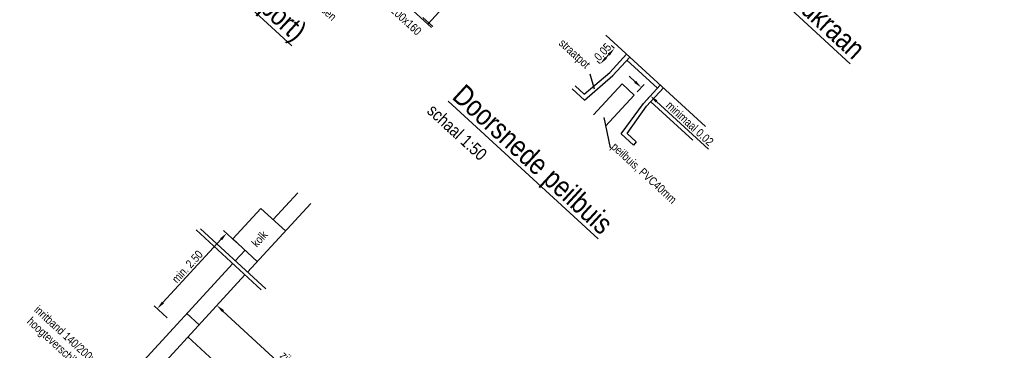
# Model space of a CAD drawing. Header units: metres. Extents: x 111546 to 149831, y 498798 to 507863.
# Tile 110 of 256: x 113044 to 113055.86, y 500875.57 to 500879.55. Entities that reach past the tile are written whole.
import ezdxf

# ---------------------------------------------------------------- set-up
doc = ezdxf.new("R2010")
doc.units = ezdxf.units.M
doc.linetypes.add('DASHDOT', pattern=[25.4, 12.7, -6.35, 0, -6.35])
for name, color, linetype in [('0-aanduiding', 3, 'Continuous'), ('0-grenslijn', 3, 'DASHDOT'), ('0-maatvoering', 3, 'Continuous'), ('3-detail', 3, 'Continuous'), ('3-kolk', 4, 'Continuous'), ('3-opsluiting', 2, 'Continuous'), ('3-steen', 3, 'Continuous')]:
    doc.layers.add(name, color=color, linetype=linetype)
doc.layers.add('0-hulplijn', color=6, linetype='Continuous', plot=False)
doc.styles.add('Stempel', font='arial.ttf')
doc.styles.add('Zaanstad', font='ARIALN.TTF')
doc.dimstyles.new('1-50', dxfattribs={"dimtxt": 0.1, "dimasz": 0.1, "dimexe": 0.05, "dimexo": 0.05, "dimgap": 0.025, "dimtad": 1, "dimzin": 0, "dimdsep": 46, "dimtxsty": 'Zaanstad', "dimcen": 0, "dimclrd": 256, "dimclre": 256, "dimclrt": 256, "dimadec": 0, "dimazin": 0, "dimtfac": 1, "dimtofl": 0, "dimtmove": 0, "dimatfit": 3, "dimfxl": 1, "dimtfill": 1, "dimtolj": 1, "dimtzin": 0, "dimlwd": -1, "dimlwe": -1, "dimarcsym": 0})

# ---------------------------------------------------------------- blocks, each defined once
blk = doc.blocks.new('*D608')
at = {"layer": '3-steen', "transparency": 16777216}
for p, q in [((113051.41, 500878.806), (113051.337, 500878.874)), ((113051.434, 500878.684), (113051.518, 500878.775)), ((113051.544, 500878.582), (113051.628, 500878.674)), ((113051.668, 500878.569), (113052.294, 500877.994))]:
    blk.add_line(p, q, dxfattribs=at)
for points in [[(113051.422, 500878.818), (113051.399, 500878.794), (113051.484, 500878.738)], [(113051.679, 500878.582), (113051.657, 500878.557), (113051.595, 500878.637)]]:
    blk.add_solid(points, dxfattribs=at)
at = {"layer": 'Defpoints', "color": 0, "transparency": 16777216}
for p in [(113051.4, 500878.647), (113051.51, 500878.545), (113051.595, 500878.637)]:
    blk.add_point(p, dxfattribs=at)
at = {"layer": '3-steen', "transparency": 16777216, "insert": (113052.069, 500878.304), "char_height": 0.1, "attachment_point": 5, "rotation": 317.4144, "style": 'Zaanstad', "bg_fill": 3, "box_fill_scale": 1.1, "bg_fill_color": 9, "bg_fill_true_color": 13158600, "bg_fill_transparency": 0}
blk.add_mtext('\\A1;minimaal 0.02', dxfattribs=at)
blk = doc.blocks.new('*D609')
at = {"layer": '3-steen', "transparency": 16777216}
for p, q in [((113051.059, 500879.096), (113051.093, 500879.133)), ((113051.157, 500879.21), (113051.124, 500879.24)), ((113050.988, 500879.026), (113050.955, 500879.056))]:
    blk.add_line(p, q, dxfattribs=at)
for points in [[(113051.081, 500879.144), (113051.105, 500879.121), (113051.161, 500879.206)], [(113051.047, 500879.107), (113051.072, 500879.085), (113050.992, 500879.022)]]:
    blk.add_solid(points, dxfattribs=at)
at = {"layer": '3-steen', "transparency": 16777216, "insert": (113051.02, 500879.166), "char_height": 0.1, "attachment_point": 5, "rotation": 47.4144, "style": 'Zaanstad', "bg_fill": 3, "box_fill_scale": 1.1, "bg_fill_color": 9, "bg_fill_true_color": 13158600, "bg_fill_transparency": 0}
blk.add_mtext('\\A1;0.05', dxfattribs=at)
at = {"layer": 'Defpoints', "color": 0, "transparency": 16777216}
for p in [(113051.161, 500879.206), (113051.194, 500879.176), (113051.025, 500878.992)]:
    blk.add_point(p, dxfattribs=at)
blk = doc.blocks.new('*D662')
at = {"layer": '0-maatvoering', "transparency": 16777216}
blk.add_line((113046.448, 500876.046), (113047.967, 500874.65), dxfattribs=at)
for points in [[(113046.46, 500876.058), (113046.437, 500876.034), (113046.375, 500876.114)], [(113047.978, 500874.662), (113047.956, 500874.638), (113048.041, 500874.582)]]:
    blk.add_solid(points, dxfattribs=at)
at = {"layer": 'Defpoints', "color": 0, "transparency": 16777216}
for p in [(113046.375, 500876.114), (113048.041, 500874.582), (113048.041, 500874.582)]:
    blk.add_point(p, dxfattribs=at)
at = {"layer": '0-maatvoering', "transparency": 16777216, "insert": (113047.268, 500875.414), "char_height": 0.1, "attachment_point": 5, "rotation": 317.4144, "style": 'Zaanstad', "bg_fill": 3, "box_fill_scale": 1.1, "bg_fill_color": 9, "bg_fill_true_color": 13158600, "bg_fill_transparency": 0}
blk.add_mtext('\\A1;zijweg', dxfattribs=at)
blk = doc.blocks.new('*D663')
at = {"layer": '0-maatvoering', "transparency": 16777216}
for p, q in [((113046.612, 500876.873), (113046.456, 500877.017)), ((113045.725, 500876.148), (113046.425, 500876.91)), ((113045.777, 500875.964), (113045.62, 500876.108))]:
    blk.add_line(p, q, dxfattribs=at)
for points in [[(113046.413, 500876.921), (113046.437, 500876.898), (113046.493, 500876.983)], [(113045.713, 500876.159), (113045.737, 500876.137), (113045.657, 500876.074)]]:
    blk.add_solid(points, dxfattribs=at)
at = {"layer": 'Defpoints', "color": 0, "transparency": 16777216}
for p in [(113046.493, 500876.983), (113046.649, 500876.839), (113045.814, 500875.93)]:
    blk.add_point(p, dxfattribs=at)
at = {"layer": '0-maatvoering', "transparency": 16777216, "insert": (113046.019, 500876.58), "char_height": 0.1, "attachment_point": 5, "rotation": 47.4144, "style": 'Zaanstad', "bg_fill": 3, "box_fill_scale": 1.1, "bg_fill_color": 9, "bg_fill_true_color": 13158600, "bg_fill_transparency": 0}
blk.add_mtext('\\A1;min. 2.50', dxfattribs=at)

msp = doc.modelspace()

# ---------------------------------------------------------------- linework, layer by layer
at = {"layer": '0-aanduiding'}
for p, q in [((113050.8642, 500878.9032), (113050.919, 500878.723)), ((113051.1144, 500878.0116), (113051.0377, 500878.3781))]:
    msp.add_line(p, q, dxfattribs=at)
at = {"layer": '0-grenslijn'}
for p, q in [((113046.9094, 500876.3016), (113046.1243, 500877.0232)), ((113046.9642, 500876.3124), (113046.179, 500877.034))]:
    msp.add_line(p, q, dxfattribs=at)
at = {"layer": '3-detail'}
for p, q in [((113051.0598, 500879.3671), (113052.2562, 500878.2675)), ((113051.1055, 500878.9176), (113051.3085, 500879.1385)), ((113051.1423, 500878.8838), (113051.3453, 500879.1047)), ((113051.3115, 500879.0678), (113051.6796, 500878.7295)), ((113050.798, 500878.6569), (113051.1055, 500878.9176)), ((113050.801, 500878.5863), (113051.1423, 500878.8838)), ((113050.6537, 500878.7216), (113050.801, 500878.5863)), ((113050.6876, 500878.7584), (113050.798, 500878.6569)), ((113051.5104, 500878.5454), (113051.7134, 500878.7663)), ((113051.5472, 500878.5116), (113051.7502, 500878.7325)), ((113051.2427, 500878.1803), (113051.5104, 500878.5454)), ((113051.598, 500878.5668), (113052.104, 500878.1018)), ((113051.3134, 500878.1833), (113051.5472, 500878.5116)), ((113051.3134, 500878.1833), (113051.4238, 500878.0818)), ((113051.2427, 500878.1803), (113051.39, 500878.0449)), ((113051.4238, 500878.0818), (113051.39, 500878.0449))]:
    msp.add_line(p, q, dxfattribs=at)
at = {"layer": '3-detail', "color": 2}
for p, q in [((113050.9079, 500878.407), (113051.2527, 500878.7823)), ((113051.2527, 500878.7823), (113051.4, 500878.6469)), ((113051.0551, 500878.2717), (113051.4, 500878.6469))]:
    msp.add_line(p, q, dxfattribs=at)
at = {"layer": '3-kolk'}
for p, q in [((113046.5674, 500876.9145), (113046.9058, 500877.2826)), ((113046.9058, 500877.2826), (113047.2003, 500877.0119)), ((113046.5674, 500876.9145), (113046.862, 500876.6438))]:
    msp.add_line(p, q, dxfattribs=at)
at = {"layer": '3-opsluiting'}
for p, q in [((113048.9597, 500879.459), (113047.2374, 500881.042)), ((113048.9157, 500879.4995), (113049.051, 500879.6468)), ((113048.9732, 500879.4737), (113048.8556, 500879.5819)), ((113047.053, 500877.1473), (113047.3483, 500877.4685)), ((113046.7437, 500876.5151), (113047.5043, 500877.3427)), ((113046.5964, 500876.6504), (113046.7147, 500876.7791)), ((113045.338, 500875.2813), (113046.566, 500876.6173)), ((113045.4853, 500875.1459), (113046.7132, 500876.482)), ((113046.0147, 500876.0175), (113046.162, 500875.8822)), ((113046.0266, 500875.7349), (113046.8365, 500874.9906))]:
    msp.add_line(p, q, dxfattribs=at)

# ---------------------------------------------------------------- texts
at = {"color": 1, "linetype": 'Continuous', "style": 'Zaanstad'}
msp.add_text('%%UPrincipedetail: Particuliere uitweg (bijv. garage of carport)', height=0.25, rotation=317.41437, dxfattribs=at).set_placement((113041.967, 500884.1887))
at = {"color": 2, "linetype": 'Continuous', "style": 'Zaanstad'}
msp.add_text('schaal 1:50', height=0.15, rotation=317.41437, dxfattribs=at).set_placement((113048.8939, 500878.4406))
at = {"layer": '0-aanduiding', "style": 'Zaanstad'}
for s, p in [('straatpot', (113050.4838, 500879.259)), ('peilbuis, PVC40mm', (113051.1144, 500878.0116))]:
    msp.add_text(s, height=0.1, rotation=317.41437, dxfattribs=at).set_placement(p)
at = {"layer": '0-hulplijn', "ltscale": 0.01, "insert": (113068.4754, 500974.5479, 0), "char_height": 31.10468, "attachment_point": 1, "rotation": 317.58453, "style": 'Stempel'}
msp.add_mtext_dynamic_manual_height_columns('Details', width=145.978115, gutter_width=4860.1057, heights=[0], dxfattribs=at)
at = {"layer": '0-maatvoering', "style": 'Zaanstad'}
for s, rotation, p in [('bij onduidelijke/slecht zichtbare inrit inritband toepassen', 317.41437, (113045.678, 500881.4469)), ('geleideband 50/200x160', 317.41437, (113047.8581, 500880.2071)), ('kolk', 47.41437, (113046.8564, 500876.8071)), ('inritband 140/200x800x500', 317.41437, (113044.1668, 500876.0485)), ('hoogteverschil 80-100 mm', 317.41437, (113044.0809, 500875.9094))]:
    msp.add_text(s, height=0.1, rotation=rotation, dxfattribs=at).set_placement(p)

# ---------------------------------------------------------------- next in the draw order: dimensions: what is measured, and where the dimension line sits
at = {"layer": '0-maatvoering'}
dim = msp.add_aligned_dim(p1=(113046.3746, 500876.1136), p2=(113048.0408, 500874.5822), distance=0, text='zijweg', dimstyle='1-50', dxfattribs=at)
dim.commit()
dim.dimension.update_dxf_attribs({"geometry": '*D662', "text_midpoint": (113047.2684, 500875.4139)})
at = {"layer": '3-steen'}
dim = msp.add_linear_dim(base=(113051.1609, 500879.2063), p1=(113051.0246, 500878.9919), p2=(113051.1938, 500879.176), angle=47.41437, text='0.05', dimstyle='1-50', dxfattribs=at)
dim.commit()
dim.dimension.update_dxf_attribs({"geometry": '*D609', "text_midpoint": (113051.0763, 500879.1142), "dimtype": 161})
dim = msp.add_aligned_dim(p1=(113051.4, 500878.6469), p2=(113051.5104, 500878.5454), distance=0.1242, text='minimaal 0.02', dimstyle='1-50', dxfattribs=at)
dim.commit()
dim.dimension.update_dxf_attribs({"geometry": '*D608', "text_midpoint": (113052.0692, 500878.304)})

# ---------------------------------------------------------------- next in the draw order: texts
at = {"color": 1, "linetype": 'Continuous', "style": 'Zaanstad'}
for s, p in [('%%UPrincipedetail: markering brandkraan', (113050.5899, 500882.2276)), ('%%UDoorsnede peilbuis', (113049.194, 500878.6112))]:
    msp.add_text(s, height=0.25, rotation=317.41437, dxfattribs=at).set_placement(p)

# ---------------------------------------------------------------- next in the draw order: dimensions: what is measured, and where the dimension line sits
at = {"layer": '0-maatvoering'}
dim = msp.add_aligned_dim(p1=(113045.8139, 500875.9305), p2=(113046.6492, 500876.8393), distance=0.2128, text='min. 2.50', dimstyle='1-50', dxfattribs=at)
dim.commit()
dim.dimension.update_dxf_attribs({"geometry": '*D663', "text_midpoint": (113046.0189, 500876.5804)})

doc.saveas('drawing.dxf')
